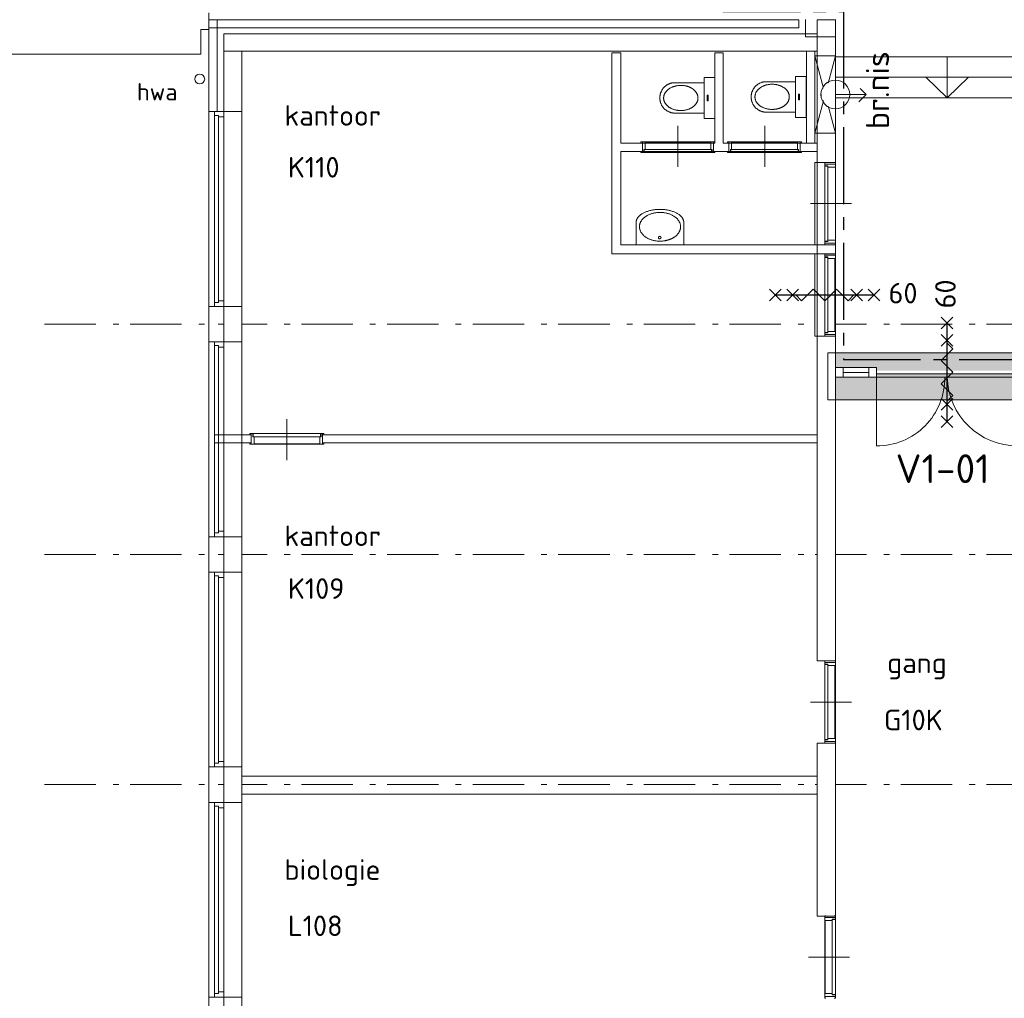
# Model space of a CAD drawing. Header units: millimetres. Extents: x -45438 to 86146, y -38676 to 39696.
# Tile 4 of 37: x -28058 to -16080, y -15192 to -3294. Entities that reach past the tile are written whole.
import ezdxf

# ---------------------------------------------------------------- set-up
doc = ezdxf.new("R2010")
doc.units = ezdxf.units.MM
doc.header["$LTSCALE"] = 100
doc.linetypes.add('B0202', pattern=[28.125, 18.75, -3.125, 3.125, -3.125])
doc.linetypes.add('STYLE_06', pattern=[1.041641, 0.625, -0.208282, 0.069427, -0.138931])
for name, color, linetype in [('AA22FJ9-_GIPS', 251, 'Continuous'), ('AL65_BEVEILIGING', 1, 'Continuous'), ('br.compartimentering', 4, 'B0202'), ('TXT35', 3, 'Continuous')]:
    doc.layers.add(name, color=color, linetype=linetype)
for name, color, linetype, lineweight in [('AL32_Binnenkoz', 7, 'Continuous', 5), ('None', 7, 'Continuous', 5), ('TXT 25', 2, 'Continuous', 30)]:
    doc.layers.add(name, color=color, linetype=linetype, lineweight=lineweight)
doc.layers.add('hulplijnen', color=6, linetype='Continuous', plot=False)
doc.styles.add('03_100', font='isocpeur.ttf')
doc.styles.get("Standard").update_dxf_attribs({"font": 'isocpeur.ttf'})
doc.styles.add('Tekton Plus Regular', font='isocpeur.ttf')

# ---------------------------------------------------------------- blocks, each defined once
blk = doc.blocks.new('Group-9')
at = {"color": 8, "linetype": 'Continuous', "lineweight": 5}
for points in [[(0, 250), (130, 250), (130, -250), (0, -250)], [(488, 0), (488, -185), (500, -185), (512, -183), (524, -182), (535, -179), (547, -175), (558, -171), (569, -166), (579, -160), (590, -154), (599, -147), (608, -139), (617, -131), (625, -122), (632, -113), (639, -103), (646, -92), (651, -82), (656, -71), (661, -59), (664, -48), (667, -36), (668, -24), (670, -12), (670, 0)]]:
    blk.add_wipeout(points, dxfattribs=at).dxf.layer = 'None'
at = {"layer": 'None', "color": 8, "linetype": 'Continuous', "lineweight": 5}
blk.add_lwpolyline([(0, 250), (130, 250), (130, -250), (0, -250)], close=True, dxfattribs=at)
blk.add_open_spline([(488, -185), (537, -185), (621, -135), (670, -50), (670, 0)], degree=2, dxfattribs=at)
at = {"color": 8, "linetype": 'Continuous', "lineweight": 5}
blk.add_wipeout([(488, 0), (670, 0), (670, 12), (668, 24), (667, 36), (664, 48), (661, 59), (656, 71), (651, 82), (646, 92), (639, 103), (632, 113), (625, 122), (617, 131), (608, 139), (599, 147), (590, 154), (579, 160), (569, 166), (558, 171), (547, 175), (535, 179), (524, 182), (512, 183), (500, 185), (488, 185)], dxfattribs=at).dxf.layer = 'None'
at = {"layer": 'None', "color": 8, "linetype": 'Continuous', "lineweight": 5}
blk.add_open_spline([(670, 0), (670, 50), (621, 135), (537, 185), (488, 185)], degree=2, dxfattribs=at)
at = {"color": 8, "linetype": 'Continuous', "lineweight": 5}
blk.add_wipeout([(488, -185), (130, -185), (130, 185), (488, 185)], dxfattribs=at).dxf.layer = 'None'
at = {"layer": 'None', "color": 8, "linetype": 'Continuous', "lineweight": 5}
blk.add_lwpolyline([(488, -185), (130, -185), (130, 185), (488, 185)], dxfattribs=at)
at = {"color": 8, "linetype": 'Continuous', "lineweight": 5}
for points in [[(415, -154), (267, -109), (206, -1), (267, 107), (415, 152), (563, 107), (624, -1), (563, -109)], [(94, -34), (82, -34), (82, 34), (94, 34)]]:
    blk.add_wipeout(points, dxfattribs=at).dxf.layer = 'None'
at = {"layer": 'None', "color": 8, "linetype": 'Continuous', "lineweight": 5}
blk.add_lwpolyline([(94, -34), (82, -34), (82, 34), (94, 34)], close=True, dxfattribs=at)
blk.add_open_spline([(310, 132), (359, 152), (471, 152), (568, 111), (624, 40), (624, -42), (568, -113), (471, -154), (359, -154), (262, -113), (206, -42), (206, 40), (262, 111), (310, 132)], degree=2, dxfattribs=at)
blk = doc.blocks.new('Group-41')
at = {"color": 8, "linetype": 'Continuous', "lineweight": 5}
blk.add_wipeout([(290, -270), (290, 0), (-290, 0), (-290, -270)], dxfattribs=at).dxf.layer = 'None'
at = {"layer": 'None', "color": 8, "linetype": 'Continuous', "lineweight": 5}
blk.add_lwpolyline([(290, -270), (290, 0), (-290, 0), (-290, -270)], dxfattribs=at)
at = {"layer": 'None', "color": 8, "linetype": 'Continuous', "lineweight": 5, "flags": 128}
blk.add_lwpolyline([(-14, -86, -0.414214), (2, -70, -0.414214), (18, -86, -0.414214), (2, -102, -0.414214)], format="xyb", close=True, dxfattribs=at)
at = {"color": 8, "linetype": 'Continuous', "lineweight": 5}
blk.add_wipeout([(0, -270), (0, -430), (19, -430), (38, -429), (57, -427), (75, -425), (93, -422), (111, -418), (128, -414), (145, -409), (161, -403), (177, -397), (191, -390), (205, -383), (218, -376), (230, -368), (241, -359), (251, -350), (260, -341), (268, -331), (275, -321), (280, -311), (285, -301), (288, -291), (289, -281), (290, -270)], dxfattribs=at).dxf.layer = 'None'
at = {"layer": 'None', "color": 8, "linetype": 'Continuous', "lineweight": 5}
blk.add_open_spline([(0, -430), (78, -430), (212, -387), (290, -313), (290, -270)], degree=2, dxfattribs=at)
at = {"color": 8, "linetype": 'Continuous', "lineweight": 5}
blk.add_wipeout([(0, -270), (-290, -270), (-289, -281), (-288, -291), (-285, -301), (-280, -311), (-275, -321), (-268, -331), (-260, -341), (-251, -350), (-241, -359), (-230, -368), (-218, -376), (-205, -383), (-191, -390), (-177, -397), (-161, -403), (-145, -409), (-128, -414), (-111, -418), (-93, -422), (-75, -425), (-57, -427), (-38, -429), (-19, -430), (0, -430)], dxfattribs=at).dxf.layer = 'None'
at = {"layer": 'None', "color": 8, "linetype": 'Continuous', "lineweight": 5}
for points in [[(-126, -67), (-68, -43), (66, -43), (182, -90), (249, -172), (249, -265), (182, -347), (66, -393), (-68, -393), (-184, -347), (-251, -265), (-251, -172), (-184, -90), (-126, -67)], [(-290, -270), (-290, -313), (-212, -387), (-78, -430), (0, -430)]]:
    blk.add_open_spline(points, degree=2, dxfattribs=at)
blk = doc.blocks.new('Group-42')
at = {"layer": 'None', "color": 7}
blk.add_blockref('Group-41', (0, 0), dxfattribs=at)
blk = doc.blocks.new('60min br.w.')
at = {"layer": 'AL65_BEVEILIGING'}
for p, q in [((-671, 71), (-529, -71)), ((-671, -71), (-529, 71)), ((-600, 0), (600, 0)), ((-461, 71), (-319, -71)), ((-461, -71), (-319, 71)), ((319, -71), (461, 71)), ((319, 71), (461, -71)), ((529, -71), (671, 71)), ((529, 71), (671, -71))]:
    blk.add_line(p, q, dxfattribs=at)
blk.add_lwpolyline([(-351, 0), (-280, -71), (-139, 71), (3, -71), (144, 71), (286, -71), (356, 0)], dxfattribs=at)
at = {"layer": 'AL65_BEVEILIGING', "style": '03_100'}
blk.add_text('60', height=250, dxfattribs=at).set_placement((777, -104))

msp = doc.modelspace()

# ---------------------------------------------------------------- hatches: boundary and pattern name
at = {"layer": 'AA22FJ9-_GIPS', "linetype": 'Continuous', "lineweight": 0}
msp.add_hatch(color=256, dxfattribs=at).paths.add_polyline_path([(-18225.3, -7914.8), (-15333.6, -7914.8), (-15333.6, -7345.6), (-18225.3, -7345.6)])

# ---------------------------------------------------------------- linework, layer by layer
at = {"layer": 'None', "color": 140, "linetype": 'Continuous', "lineweight": 15}
for p, q in [((-25855.5, -3413.5), (-25855.5, -3518.5)), ((-25855.5, -3518.5), (-25855.5, -3713.5)), ((-25855.5, -3713.5), (-40065.5, -3713.5))]:
    msp.add_line(p, q, dxfattribs=at)
at = {"layer": 'None', "color": 8, "linetype": 'STYLE_06', "lineweight": 5, "ltscale": 10}
for p, q in [((-27755.5, -6995), (-5795.5, -6995)), ((-27755.5, -9795), (-5795.5, -9795)), ((-27755.5, -12595), (-5795.5, -12595))]:
    msp.add_line(p, q, dxfattribs=at)

# ---------------------------------------------------------------- texts
at = {"layer": 'None', "color": 43, "insert": (-26632.5, -4064.4), "char_height": 211.46, "attachment_point": 1, "line_spacing_factor": 0.976858, "style": 'Tekton Plus Regular'}
msp.add_mtext('hwa', dxfattribs=at)
at = {"layer": 'TXT35', "color": 92, "insert": (-17402.4, -8578.4), "char_height": 350, "attachment_point": 1, "line_spacing_factor": 0.976858, "style": 'Tekton Plus Regular'}
msp.add_mtext('V1-01', dxfattribs=at)

# ---------------------------------------------------------------- wipeouts: each hides what was drawn before it
at = {"color": 8, "linetype": 'Continuous', "lineweight": 5}
msp.add_wipeout([(-18355.5, -8440), (-18355.5, -8340), (-25689.5, -8340), (-25689.5, -8440)], dxfattribs=at).dxf.layer = 'None'
at = {"color": 1, "linetype": 'Continuous', "lineweight": 35}
msp.add_wipeout([(-17472.5, -11362), (-16514.3, -11362), (-16514.3, -10828.6), (-17472.5, -10828.6)], dxfattribs=at).dxf.layer = 'None'
at = {"color": 92, "linetype": 'Continuous', "lineweight": 25}
msp.add_wipeout([(-17516, -12042.1), (-16560.2, -12042.1), (-16560.2, -11572.9), (-17516, -11572.9)], dxfattribs=at).dxf.layer = 'None'

# ---------------------------------------------------------------- next in the draw order: texts
at = {"layer": 'TXT 25'}
for s, p in [('gang', (-17505.4, -11238.5)), ('G10K', (-17545, -11933.5))]:
    msp.add_text(s, height=250, dxfattribs=at).set_placement(p)

# ---------------------------------------------------------------- next in the draw order: wipeouts: each hides what was drawn before it
at = {"color": 8, "linetype": 'Continuous', "lineweight": 5}
for points in [[(-25645.5, -32790), (-25645.5, -4410), (-25755.5, -4410), (-25755.5, -32790), (-25755.5, -33190), (-25645.5, -33190)], [(-18355.5, -12090), (-18355.5, -14195), (-18135.5, -14195), (-18135.5, -12090)]]:
    msp.add_wipeout(points, dxfattribs=at).dxf.layer = 'None'

# ---------------------------------------------------------------- next in the draw order: wipeouts: each hides what was drawn before it
for points in [[(-25755.5, -3294.8), (-25655.5, -3294.8), (-25655.5, -4410), (-25755.5, -4410)], [(-18355.5, -31180), (-18355.5, -32790), (-25355.5, -32790), (-25355.5, -4410), (-25575.5, -4410), (-25575.5, -32790), (-25555.5, -32790), (-25555.5, -32990), (-18355.5, -32990), (-18135.5, -32990), (-18135.5, -26300), (-18355.5, -26300), (-18355.5, -26560), (-18255.5, -26560), (-18255.5, -28160), (-18355.5, -28160), (-18355.5, -29580), (-18255.5, -29580), (-18255.5, -31180)]]:
    msp.add_wipeout(points, dxfattribs=at).dxf.layer = 'None'

# ---------------------------------------------------------------- next in the draw order: linework, layer by layer
at = {"layer": 'None', "color": 8, "linetype": 'Continuous', "lineweight": 5}
for p, q in [((-25655.5, -4410), (-25755.5, -4410)), ((-18355.5, -12090), (-18355.5, -14195)), ((-18135.5, -12090), (-18355.5, -12090)), ((-25355.5, -12710), (-25355.5, -12490)), ((-25355.5, -12490), (-25190.5, -12490)), ((-25190.5, -12490), (-18355.5, -12490)), ((-18355.5, -12490), (-18355.5, -12710)), ((-25190.5, -12710), (-25355.5, -12710)), ((-18355.5, -12710), (-25190.5, -12710))]:
    msp.add_line(p, q, dxfattribs=at)

# ---------------------------------------------------------------- next in the draw order: texts
at = {"layer": 'TXT 25'}
for s, p in [('kantoor', (-24837.2, -4583.6)), ('kantoor', (-24837.2, -9693.6)), ('biologie', (-24837.2, -13752.5))]:
    msp.add_text(s, height=250, dxfattribs=at).set_placement(p)

# ---------------------------------------------------------------- next in the draw order: wipeouts: each hides what was drawn before it
at = {"color": 8, "linetype": 'Continuous', "lineweight": 5}
for points, layer in [([(-24374.5, -8455), (-25240.5, -8455), (-25240.5, -8325), (-24374.5, -8325)], 'AL32_Binnenkoz'), ([(-18265.5, -14208.9), (-18265.5, -15171.1), (-18135.5, -15171.1), (-18135.5, -14208.9)], 'AL32_Binnenkoz'), ([(-25755.5, -3294.8), (-18580.2, -3294.8), (-18580.2, -3394.8), (-25755.5, -3394.8)], 'None'), ([(-18355.5, -5265.8), (-18355.5, -4790.6), (-18355.5, -3294.8), (-18135.5, -3294.8), (-18135.5, -4790.6), (-18135.5, -5265.8), (-18135.5, -9877.9), (-18135.5, -11090), (-18355.5, -11090), (-18355.5, -9877.9)], 'None'), ([(-25575.5, -3674.8), (-25355.5, -3674.8), (-25355.5, -4410), (-25575.5, -4410)], 'None'), ([(-25689.5, -7210), (-25575.5, -7210), (-25575.5, -9580), (-25689.5, -9580)], 'None'), ([(-25689.5, -10010), (-25575.5, -10010), (-25575.5, -12380), (-25689.5, -12380)], 'None'), ([(-25689.5, -12810), (-25575.5, -12810), (-25575.5, -15180), (-25689.5, -15180)], 'None')]:
    msp.add_wipeout(points, dxfattribs=at).dxf.layer = layer
at = {"color": 140, "linetype": 'Continuous', "lineweight": 15}
msp.add_wipeout([(-25825.5, -3972.3), (-25807.4, -4014.6), (-25824.5, -4057.3), (-25866.8, -4075.4), (-25909.5, -4058.3), (-25927.6, -4016), (-25910.5, -3973.3), (-25868.2, -3955.2)], dxfattribs=at).dxf.layer = 'None'
at = {"color": 92, "linetype": 'Continuous', "lineweight": 25}
for points in [[(-24765.6, -5324.5), (-23974.7, -5324.5), (-23974.7, -4844.7), (-24765.6, -4844.7)], [(-24765.6, -10447), (-23841.5, -10447), (-23841.5, -9967.1), (-24765.6, -9967.1)], [(-24765.6, -14547), (-23872.6, -14547), (-23872.6, -14067.1), (-24765.6, -14067.1)]]:
    msp.add_wipeout(points, dxfattribs=at).dxf.layer = 'None'

# ---------------------------------------------------------------- next in the draw order: linework, layer by layer
at = {"layer": 'AL32_Binnenkoz', "color": 8, "linetype": 'Continuous', "lineweight": 5}
for points in [[(-24374.5, -8455), (-25240.5, -8455), (-25240.5, -8325), (-24374.5, -8325)], [(-18265.5, -14208.9), (-18265.5, -15171.1), (-18135.5, -15171.1), (-18135.5, -14208.9)]]:
    msp.add_lwpolyline(points, close=True, dxfattribs=at)
at = {"layer": 'None', "color": 140, "linetype": 'Continuous', "lineweight": 15}
for p, q in [((-25755.5, -3212.6), (-25755.5, -3413.5)), ((-25755.5, -3413.5), (-25855.5, -3413.5))]:
    msp.add_line(p, q, dxfattribs=at)
at = {"layer": 'None', "color": 8, "linetype": 'Continuous', "lineweight": 5}
for p, q in [((-25755.5, -3294.8), (-18580.2, -3294.8)), ((-25755.5, -3394.8), (-25755.5, -3294.8)), ((-25755.5, -3294.8), (-25655.5, -3294.8)), ((-25755.5, -4410), (-25755.5, -3294.8)), ((-25655.5, -3294.8), (-25655.5, -4410)), ((-18580.2, -3294.8), (-18580.2, -3394.8)), ((-18580.2, -3394.8), (-25755.5, -3394.8)), ((-25355.5, -4410), (-25575.5, -4410)), ((-18355.5, -7140), (-18135.5, -7140)), ((-18355.5, -8440), (-18355.5, -8340)), ((-18355.5, -11090), (-18355.5, -9877.9)), ((-18135.5, -9877.9), (-18135.5, -11090)), ((-18135.5, -11090), (-18355.5, -11090))]:
    msp.add_line(p, q, dxfattribs=at)
for points in [[(-25689.5, -7210), (-25575.5, -7210), (-25575.5, -9580), (-25689.5, -9580)], [(-25689.5, -10010), (-25575.5, -10010), (-25575.5, -12380), (-25689.5, -12380)], [(-25689.5, -12810), (-25575.5, -12810), (-25575.5, -15180), (-25689.5, -15180)]]:
    msp.add_lwpolyline(points, close=True, dxfattribs=at)
at = {"layer": 'None', "color": 140, "linetype": 'Continuous', "lineweight": 15}
msp.add_circle((-25867.5, -4015.3), 60.1, dxfattribs=at)

# ---------------------------------------------------------------- next in the draw order: texts
at = {"layer": 'TXT 25'}
for s, p in [('K110', (-24795.2, -5213.4)), ('K109', (-24795.2, -10335.9)), ('L108', (-24795.2, -14435.9))]:
    msp.add_text(s, height=250, dxfattribs=at).set_placement(p)

# ---------------------------------------------------------------- next in the draw order: wipeouts: each hides what was drawn before it
at = {"color": 8, "linetype": 'Continuous', "lineweight": 5}
for points in [[(-18500.2, -3293.4), (-18135.5, -3293.4), (-18135.5, -3503.4), (-18500.2, -3503.4)], [(-18135.5, -6140), (-20745.5, -6140), (-20855.5, -6140), (-20855.5, -6030), (-20855.5, -3695), (-20745.5, -3695), (-20745.5, -4795), (-19600.5, -4795), (-19600.5, -3695), (-19500.5, -3695), (-19500.5, -4795), (-18355.5, -4795), (-18355.5, -4895), (-19500.5, -4895), (-19600.5, -4895), (-20745.5, -4895), (-20745.5, -6030), (-18135.5, -6030)]]:
    msp.add_wipeout(points, dxfattribs=at).dxf.layer = 'None'
at = {"color": 140, "linetype": 'Continuous', "lineweight": 15}
msp.add_wipeout([(-18135.5, -7524.8), (-17633.9, -7524.8), (-17633.9, -7638.8), (-18135.5, -7638.8)], dxfattribs=at).dxf.layer = 'None'

# ---------------------------------------------------------------- next in the draw order: linework, layer by layer
at = {"layer": 'None', "color": 8, "linetype": 'Continuous', "lineweight": 5}
for p, q in [((-18355.5, -3294.8), (-18135.5, -3294.8)), ((-18135.5, -3293.4), (-18135.5, -3503.4)), ((-20745.5, -4895), (-20745.5, -6030)), ((-18355.5, -5030), (-18143, -5030)), ((-20855.5, -6140), (-20855.5, -6030)), ((-18385.5, -6030), (-18135.5, -6030)), ((-20745.5, -6140), (-20855.5, -6140)), ((-18385.5, -6140), (-18135.5, -6140))]:
    msp.add_line(p, q, dxfattribs=at)

# ---------------------------------------------------------------- next in the draw order: block references
at = {"layer": 'None', "color": 7, "extrusion": (0, 0, -1), "zscale": -1}
msp.add_blockref('Group-9', (19600.5, -4245), dxfattribs=at)
at = {"layer": 'None', "color": 7, "rotation": 180}
msp.add_blockref('Group-42', (-20269.4, -6030), dxfattribs=at)

# ---------------------------------------------------------------- next in the draw order: wipeouts: each hides what was drawn before it
at = {"color": 8, "linetype": 'Continuous', "lineweight": 5}
for points, layer in [([(-19617.5, -4780), (-20483.5, -4780), (-20483.5, -4910), (-19617.5, -4910)], 'AL32_Binnenkoz'), ([(-19430.5, -4780), (-18564.5, -4780), (-18564.5, -4910), (-19430.5, -4910)], 'AL32_Binnenkoz'), ([(-24397.5, -8364), (-25217.5, -8364), (-25217.5, -8325), (-24397.5, -8325)], 'AL32_Binnenkoz'), ([(-18174.5, -14234.4), (-18174.5, -15145.5), (-18135.5, -15145.5), (-18135.5, -14234.4)], 'AL32_Binnenkoz'), ([(-25575.5, -3464.8), (-18355.5, -3464.8), (-18355.5, -3674.8), (-25575.5, -3674.8)], 'None'), ([(-25755.5, -7210), (-25355.5, -7210), (-25355.5, -9580), (-25755.5, -9580)], 'None'), ([(-25755.5, -10010), (-25355.5, -10010), (-25355.5, -12380), (-25755.5, -12380)], 'None'), ([(-25755.5, -12810), (-25355.5, -12810), (-25355.5, -15180), (-25755.5, -15180)], 'None')]:
    msp.add_wipeout(points, dxfattribs=at).dxf.layer = layer
at = {"color": 140, "linetype": 'Continuous', "lineweight": 15}
for points in [[(-18135.5, -7638.8), (-18042.4, -7638.8), (-18042.4, -7524.8), (-18135.5, -7524.8)], [(-17727, -7638.8), (-17633.9, -7638.8), (-17633.9, -7524.8), (-17727, -7524.8)]]:
    msp.add_wipeout(points, dxfattribs=at).dxf.layer = 'None'

# ---------------------------------------------------------------- next in the draw order: linework, layer by layer
at = {"layer": 'AL32_Binnenkoz', "color": 8, "linetype": 'Continuous', "lineweight": 5}
for points in [[(-19617.5, -4780), (-20483.5, -4780), (-20483.5, -4910), (-19617.5, -4910)], [(-19430.5, -4780), (-18564.5, -4780), (-18564.5, -4910), (-19430.5, -4910)], [(-24397.5, -8364), (-25217.5, -8364), (-25217.5, -8325), (-24397.5, -8325)], [(-18174.5, -14234.4), (-18174.5, -15145.5), (-18135.5, -15145.5), (-18135.5, -14234.4)]]:
    msp.add_lwpolyline(points, close=True, dxfattribs=at)
at = {"layer": 'None', "color": 8, "linetype": 'Continuous', "lineweight": 5}
for p, q in [((-18500.2, -3503.4), (-18500.2, -3293.4)), ((-25575.5, -3464.8), (-18355.5, -3464.8)), ((-25575.5, -3674.8), (-25575.5, -3464.8)), ((-18135.5, -3503.4), (-18500.2, -3503.4)), ((-25575.5, -3674.8), (-25355.5, -3674.8)), ((-25575.5, -4410), (-25575.5, -3674.8)), ((-25355.5, -3674.8), (-25355.5, -4410)), ((-20855.5, -6030), (-20855.5, -3695)), ((-20855.5, -3695), (-20745.5, -3695)), ((-20745.5, -3695), (-20745.5, -4795)), ((-19600.5, -3695), (-19500.5, -3695)), ((-19500.5, -3695), (-19500.5, -4795))]:
    msp.add_line(p, q, dxfattribs=at)
at = {"layer": 'None', "color": 140, "linetype": 'Continuous', "lineweight": 15}
for p, q in [((-18042.4, -7524.8), (-18135.5, -7524.8)), ((-18135.5, -7524.8), (-18135.5, -7638.8)), ((-18135.5, -7638.8), (-18135.5, -7524.8)), ((-18042.4, -7638.8), (-18042.4, -7524.8)), ((-17727, -7524.8), (-17727, -7638.8)), ((-18135.5, -7638.8), (-18042.4, -7638.8)), ((-17727, -7581.8), (-18042.4, -7581.8))]:
    msp.add_line(p, q, dxfattribs=at)
at = {"layer": 'None', "color": 8, "linetype": 'Continuous', "lineweight": 5}
for points in [[(-25755.5, -7210), (-25355.5, -7210), (-25355.5, -9580), (-25755.5, -9580)], [(-25755.5, -10010), (-25355.5, -10010), (-25355.5, -12380), (-25755.5, -12380)], [(-25755.5, -12810), (-25355.5, -12810), (-25355.5, -15180), (-25755.5, -15180)]]:
    msp.add_lwpolyline(points, close=True, dxfattribs=at)

# ---------------------------------------------------------------- next in the draw order: wipeouts: each hides what was drawn before it
at = {"color": 8, "linetype": 'Continuous', "lineweight": 5}
msp.add_wipeout([(-18484.5, -3674.8), (-18384.5, -3674.8), (-18384.5, -4795), (-18484.5, -4795)], dxfattribs=at).dxf.layer = 'None'
at = {"color": 255, "linetype": 'Continuous', "lineweight": 5}
for points in [[(-18385.5, -5030), (-18135.5, -5030), (-18135.5, -6030), (-18385.5, -6030)], [(-18385.5, -6140), (-18135.5, -6140), (-18135.5, -7140), (-18385.5, -7140)]]:
    msp.add_wipeout(points, dxfattribs=at).dxf.layer = 'None'
at = {"color": 140, "linetype": 'Continuous', "lineweight": 15}
msp.add_wipeout([(-17633.9, -7561.8), (-15917.1, -7561.8), (-15917.1, -7601.8), (-17633.9, -7601.8)], dxfattribs=at).dxf.layer = 'None'

# ---------------------------------------------------------------- next in the draw order: linework, layer by layer
at = {"layer": 'hulplijnen', "linetype": 'Continuous', "lineweight": 0}
msp.add_lwpolyline([(-18225.3, -7914.8), (-15333.6, -7914.8), (-15333.6, -7345.6), (-18225.3, -7345.6)], close=True, dxfattribs=at)
at = {"layer": 'None', "color": 8, "linetype": 'Continuous', "lineweight": 5}
for p, q in [((-18484.5, -4795), (-18484.5, -3674.8)), ((-18355.5, -5265.8), (-18355.5, -4790.6)), ((-18384.5, -4795), (-18484.5, -4795)), ((-18355.5, -4795), (-18355.5, -4895)), ((-18355.5, -9877.9), (-18355.5, -5265.8))]:
    msp.add_line(p, q, dxfattribs=at)
at = {"layer": 'None', "color": 140, "linetype": 'Continuous', "lineweight": 15}
for p, q in [((-18135.5, -7524.8), (-17633.9, -7524.8)), ((-17633.9, -7524.8), (-17727, -7524.8)), ((-17633.9, -7638.8), (-17633.9, -7524.8)), ((-17633.9, -7524.8), (-17633.9, -7638.8)), ((-17633.9, -7638.8), (-18135.5, -7638.8)), ((-17727, -7638.8), (-17633.9, -7638.8)), ((-17633.9, -7601.8), (-17633.9, -7561.8)), ((-17633.9, -7598.8), (-15917.1, -7598.8)), ((-17633.9, -7618.8), (-17633.9, -8477.3)), ((-15917.1, -7638.8), (-17633.9, -7638.8)), ((-16775.5, -7601.8), (-16775.5, -7561.8))]:
    msp.add_line(p, q, dxfattribs=at)
at = {"layer": 'None', "color": 255, "linetype": 'Continuous', "lineweight": 5}
for points in [[(-18385.5, -5030), (-18135.5, -5030), (-18135.5, -6030), (-18385.5, -6030)], [(-18385.5, -6140), (-18135.5, -6140), (-18135.5, -7140), (-18385.5, -7140)]]:
    msp.add_lwpolyline(points, close=True, dxfattribs=at)
at = {"layer": 'None', "color": 140, "linetype": 'Continuous', "lineweight": 15}
for centre, radius, start, end in [((-17633.9, -7647.3), 830, 270, 0.57297), ((-15917.1, -7618.8), 858.6, 181.3347, 270)]:
    msp.add_arc(centre, radius, start, end, dxfattribs=at)

# ---------------------------------------------------------------- next in the draw order: block references
at = {"layer": 'AL65_BEVEILIGING', "rotation": 90}
msp.add_blockref('60min br.w.', (-16775.5, -7581.8), dxfattribs=at)

# ---------------------------------------------------------------- next in the draw order: wipeouts: each hides what was drawn before it
at = {"color": 8, "linetype": 'Continuous', "lineweight": 5}
for points, layer in [([(-19640.5, -4871), (-20460.5, -4871), (-20460.5, -4910), (-19640.5, -4910)], 'AL32_Binnenkoz'), ([(-19407.5, -4871), (-18587.5, -4871), (-18587.5, -4910), (-19407.5, -4910)], 'AL32_Binnenkoz'), ([(-24407.5, -8450), (-25207.5, -8450), (-25207.5, -8364), (-24407.5, -8364)], 'AL32_Binnenkoz'), ([(-18260.5, -14245.5), (-18260.5, -15134.4), (-18174.5, -15134.4), (-18174.5, -14245.5)], 'AL32_Binnenkoz'), ([(-18385.5, -3733.2), (-18135.5, -3733.2), (-18135.5, -4673.2), (-18385.5, -4673.2)], 'None'), ([(-25689.5, -4410), (-25575.5, -4410), (-25575.5, -6780), (-25689.5, -6780)], 'None'), ([(-25689.5, -7210), (-25575.5, -7210), (-25575.5, -9580), (-25689.5, -9580)], 'None'), ([(-25689.5, -10010), (-25575.5, -10010), (-25575.5, -12380), (-25689.5, -12380)], 'None'), ([(-25689.5, -12810), (-25575.5, -12810), (-25575.5, -15180), (-25689.5, -15180)], 'None')]:
    msp.add_wipeout(points, dxfattribs=at).dxf.layer = layer

# ---------------------------------------------------------------- next in the draw order: linework, layer by layer
at = {"layer": 'AL32_Binnenkoz', "color": 8, "linetype": 'Continuous', "lineweight": 5}
for p, q in [((-25240.5, -8440), (-25240.5, -8340)), ((-24374.5, -8440), (-24374.5, -8340)), ((-18250.5, -14208.9), (-18150.5, -14208.9)), ((-18250.5, -15171.1), (-18150.5, -15171.1))]:
    msp.add_line(p, q, dxfattribs=at)
for points in [[(-19640.5, -4871), (-20460.5, -4871), (-20460.5, -4910), (-19640.5, -4910)], [(-19407.5, -4871), (-18587.5, -4871), (-18587.5, -4910), (-19407.5, -4910)], [(-24407.5, -8450), (-25207.5, -8450), (-25207.5, -8364), (-24407.5, -8364)], [(-18260.5, -14245.5), (-18260.5, -15134.4), (-18174.5, -15134.4), (-18174.5, -14245.5)]]:
    msp.add_lwpolyline(points, close=True, dxfattribs=at)
for points in [[(-25257.5, -8340), (-25257.5, -8325), (-25222.5, -8325), (-25222.5, -8364), (-25207.5, -8364), (-25207.5, -8455), (-25257.5, -8455), (-25257.5, -8440)], [(-24357.5, -8340), (-24357.5, -8325), (-24392.5, -8325), (-24392.5, -8364), (-24407.5, -8364), (-24407.5, -8455), (-24357.5, -8455), (-24357.5, -8440)], [(-18150.5, -14190), (-18135.5, -14190), (-18135.5, -14228.9), (-18174.5, -14228.9), (-18174.5, -14245.5), (-18265.5, -14245.5), (-18265.5, -14190), (-18250.5, -14190)], [(-18150.5, -15190), (-18135.5, -15190), (-18135.5, -15151.1), (-18174.5, -15151.1), (-18174.5, -15134.4), (-18265.5, -15134.4), (-18265.5, -15190), (-18250.5, -15190)]]:
    msp.add_lwpolyline(points, dxfattribs=at)
at = {"layer": 'None', "color": 8, "linetype": 'Continuous', "lineweight": 5}
for p, q in [((-18355.5, -3464.8), (-18355.5, -3674.8)), ((-18355.5, -3674.8), (-25575.5, -3674.8)), ((-18484.5, -3674.8), (-18384.5, -3674.8)), ((-18384.5, -3674.8), (-18384.5, -4795)), ((-18135.5, -4673.2), (-18385.5, -3733.2)), ((-18385.5, -4673.2), (-18135.5, -3733.2)), ((-24810, -8151.5), (-24810, -8651.5)), ((-25689.5, -8340), (-25689.5, -8440)), ((-25240.5, -8340), (-25689.5, -8340)), ((-18355.5, -8340), (-24374.5, -8340)), ((-25689.5, -8440), (-25240.5, -8440)), ((-24374.5, -8440), (-18355.5, -8440)), ((-18135.5, -14195), (-18135.5, -12090)), ((-18355.5, -14195), (-18135.5, -14195)), ((-17962, -14692.8), (-18462, -14692.8))]:
    msp.add_line(p, q, dxfattribs=at)
for points in [[(-18385.5, -3733.2), (-18135.5, -3733.2), (-18135.5, -4673.2), (-18385.5, -4673.2)], [(-25689.5, -4410), (-25575.5, -4410), (-25575.5, -6780), (-25689.5, -6780)], [(-25689.5, -7210), (-25575.5, -7210), (-25575.5, -9580), (-25689.5, -9580)], [(-25689.5, -10010), (-25575.5, -10010), (-25575.5, -12380), (-25689.5, -12380)], [(-25689.5, -12810), (-25575.5, -12810), (-25575.5, -15180), (-25689.5, -15180)]]:
    msp.add_lwpolyline(points, close=True, dxfattribs=at)

# ---------------------------------------------------------------- next in the draw order: block references
at = {"layer": 'None', "color": 7, "rotation": 180}
msp.add_blockref('Group-9', (-18489.5, -4233), dxfattribs=at)

# ---------------------------------------------------------------- next in the draw order: wipeouts: each hides what was drawn before it
at = {"color": 8, "linetype": 'Continuous', "lineweight": 5}
for points in [[(-18135.5, -6011.1), (-18135.5, -5048.9), (-18265.5, -5048.9), (-18265.5, -6011.1)], [(-18135.5, -7121.1), (-18135.5, -6158.9), (-18265.5, -6158.9), (-18265.5, -7121.1)]]:
    msp.add_wipeout(points, dxfattribs=at).dxf.layer = 'AL32_Binnenkoz'

# ---------------------------------------------------------------- next in the draw order: linework, layer by layer
at = {"layer": 'AL32_Binnenkoz', "color": 8, "linetype": 'Continuous', "lineweight": 5}
for points in [[(-18135.5, -6011.1), (-18135.5, -5048.9), (-18265.5, -5048.9), (-18265.5, -6011.1)], [(-18135.5, -7121.1), (-18135.5, -6158.9), (-18265.5, -6158.9), (-18265.5, -7121.1)]]:
    msp.add_lwpolyline(points, close=True, dxfattribs=at)

# ---------------------------------------------------------------- next in the draw order: wipeouts: each hides what was drawn before it
at = {"color": 8, "linetype": 'Continuous', "lineweight": 5}
for points, layer in [([(-19650.5, -4785), (-20450.5, -4785), (-20450.5, -4871), (-19650.5, -4871)], 'AL32_Binnenkoz'), ([(-19397.5, -4785), (-18597.5, -4785), (-18597.5, -4871), (-19397.5, -4871)], 'AL32_Binnenkoz'), ([(-18135.5, -11108.9), (-18135.5, -12071.1), (-18265.5, -12071.1), (-18265.5, -11108.9)], 'AL32_Binnenkoz'), ([(-17961.5, -4184.9), (-17999.5, -4313.3), (-18117.2, -4377.2), (-18245.6, -4339.2), (-18309.5, -4221.5), (-18271.5, -4093.1), (-18153.8, -4029.2), (-18025.4, -4067.2)], 'None'), ([(-25755.5, -4410), (-25355.5, -4410), (-25355.5, -6780), (-25755.5, -6780)], 'None'), ([(-25689.5, -7210), (-25575.5, -7210), (-25575.5, -7277), (-25639.5, -7277), (-25639.5, -7257), (-25689.5, -7257)], 'None'), ([(-25689.5, -9580), (-25575.5, -9580), (-25575.5, -9513), (-25639.5, -9513), (-25639.5, -9533), (-25689.5, -9533)], 'None'), ([(-25689.5, -10010), (-25575.5, -10010), (-25575.5, -10077), (-25639.5, -10077), (-25639.5, -10057), (-25689.5, -10057)], 'None'), ([(-25689.5, -12380), (-25575.5, -12380), (-25575.5, -12313), (-25639.5, -12313), (-25639.5, -12333), (-25689.5, -12333)], 'None'), ([(-25689.5, -12810), (-25575.5, -12810), (-25575.5, -12877), (-25639.5, -12877), (-25639.5, -12857), (-25689.5, -12857)], 'None'), ([(-25689.5, -15180), (-25575.5, -15180), (-25575.5, -15113), (-25639.5, -15113), (-25639.5, -15133), (-25689.5, -15133)], 'None')]:
    msp.add_wipeout(points, dxfattribs=at).dxf.layer = layer

# ---------------------------------------------------------------- next in the draw order: linework, layer by layer
at = {"layer": 'AL32_Binnenkoz', "color": 8, "linetype": 'Continuous', "lineweight": 5}
for p, q in [((-20483.5, -4795), (-20483.5, -4895)), ((-19617.5, -4795), (-19617.5, -4895)), ((-19430.5, -4795), (-19430.5, -4895)), ((-18564.5, -4795), (-18564.5, -4895))]:
    msp.add_line(p, q, dxfattribs=at)
for points in [[(-20500.5, -4895), (-20500.5, -4910), (-20465.5, -4910), (-20465.5, -4871), (-20450.5, -4871), (-20450.5, -4780), (-20500.5, -4780), (-20500.5, -4795)], [(-19600.5, -4895), (-19600.5, -4910), (-19635.5, -4910), (-19635.5, -4871), (-19650.5, -4871), (-19650.5, -4780), (-19600.5, -4780), (-19600.5, -4795)], [(-19447.5, -4895), (-19447.5, -4910), (-19412.5, -4910), (-19412.5, -4871), (-19397.5, -4871), (-19397.5, -4780), (-19447.5, -4780), (-19447.5, -4795)], [(-18547.5, -4895), (-18547.5, -4910), (-18582.5, -4910), (-18582.5, -4871), (-18597.5, -4871), (-18597.5, -4780), (-18547.5, -4780), (-18547.5, -4795)]]:
    msp.add_lwpolyline(points, dxfattribs=at)
for points in [[(-19650.5, -4785), (-20450.5, -4785), (-20450.5, -4871), (-19650.5, -4871)], [(-19397.5, -4785), (-18597.5, -4785), (-18597.5, -4871), (-19397.5, -4871)], [(-18135.5, -11108.9), (-18135.5, -12071.1), (-18265.5, -12071.1), (-18265.5, -11108.9)]]:
    msp.add_lwpolyline(points, close=True, dxfattribs=at)
at = {"layer": 'None', "color": 8, "linetype": 'Continuous', "lineweight": 5}
for p, q in [((-18355.5, -4790.6), (-18355.5, -3294.8)), ((-19600.5, -4795), (-19600.5, -3695)), ((-25755.5, -4410), (-25755.5, -32790)), ((-25355.5, -32790), (-25355.5, -4410)), ((-20053, -5083.5), (-20053, -4583.5)), ((-18995, -5083.5), (-18995, -4583.5)), ((-20745.5, -4795), (-19600.5, -4795)), ((-19600.5, -4895), (-20745.5, -4895)), ((-19500.5, -4895), (-19600.5, -4895)), ((-19500.5, -4795), (-18355.5, -4795)), ((-18355.5, -4895), (-19500.5, -4895)), ((-25639.5, -7277), (-25639.5, -9533)), ((-25639.5, -10077), (-25639.5, -12333)), ((-25639.5, -12877), (-25639.5, -15133))]:
    msp.add_line(p, q, dxfattribs=at)
for points in [[(-25755.5, -4410), (-25355.5, -4410), (-25355.5, -6780), (-25755.5, -6780)], [(-25689.5, -7210), (-25575.5, -7210), (-25575.5, -7277), (-25639.5, -7277), (-25639.5, -7257), (-25689.5, -7257)], [(-25689.5, -9580), (-25575.5, -9580), (-25575.5, -9513), (-25639.5, -9513), (-25639.5, -9533), (-25689.5, -9533)], [(-25689.5, -10010), (-25575.5, -10010), (-25575.5, -10077), (-25639.5, -10077), (-25639.5, -10057), (-25689.5, -10057)], [(-25689.5, -12380), (-25575.5, -12380), (-25575.5, -12313), (-25639.5, -12313), (-25639.5, -12333), (-25689.5, -12333)], [(-25689.5, -12810), (-25575.5, -12810), (-25575.5, -12877), (-25639.5, -12877), (-25639.5, -12857), (-25689.5, -12857)], [(-25689.5, -15180), (-25575.5, -15180), (-25575.5, -15113), (-25639.5, -15113), (-25639.5, -15133), (-25689.5, -15133)]]:
    msp.add_lwpolyline(points, close=True, dxfattribs=at)

# ---------------------------------------------------------------- next in the draw order: wipeouts: each hides what was drawn before it
at = {"color": 8, "linetype": 'Continuous', "lineweight": 5}
for points, layer in [([(-18226.5, -5985.6), (-18226.5, -5074.5), (-18265.5, -5074.5), (-18265.5, -5985.6)], 'AL32_Binnenkoz'), ([(-18226.5, -7095.6), (-18226.5, -6184.5), (-18265.5, -6184.5), (-18265.5, -7095.6)], 'AL32_Binnenkoz'), ([(-18135.5, -3744.8), (-15415.5, -3744.8), (-15415.5, -3994.8), (-18135.5, -3994.8)], 'None')]:
    msp.add_wipeout(points, dxfattribs=at).dxf.layer = layer

# ---------------------------------------------------------------- next in the draw order: linework, layer by layer
at = {"layer": 'AL32_Binnenkoz', "color": 8, "linetype": 'Continuous', "lineweight": 5}
msp.add_lwpolyline([(-18226.5, -7095.6), (-18226.5, -6184.5), (-18265.5, -6184.5), (-18265.5, -7095.6)], close=True, dxfattribs=at)
at = {"layer": 'None', "color": 8, "linetype": 'Continuous', "lineweight": 5}
msp.add_lwpolyline([(-18135.5, -3744.8), (-15415.5, -3744.8), (-15415.5, -3994.8), (-18135.5, -3994.8)], close=True, dxfattribs=at)

# ---------------------------------------------------------------- next in the draw order: wipeouts: each hides what was drawn before it
at = {"color": 8, "linetype": 'Continuous', "lineweight": 5}
for points, layer in [([(-18140.5, -5974.5), (-18140.5, -5085.6), (-18226.5, -5085.6), (-18226.5, -5974.5)], 'AL32_Binnenkoz'), ([(-18226.5, -11134.4), (-18226.5, -12045.5), (-18265.5, -12045.5), (-18265.5, -11134.4)], 'AL32_Binnenkoz'), ([(-25689.5, -4410), (-25575.5, -4410), (-25575.5, -6780), (-25689.5, -6780)], 'None')]:
    msp.add_wipeout(points, dxfattribs=at).dxf.layer = layer

# ---------------------------------------------------------------- next in the draw order: linework, layer by layer
at = {"layer": 'AL32_Binnenkoz', "color": 8, "linetype": 'Continuous', "lineweight": 5}
for p, q in [((-18150.5, -5048.9), (-18250.5, -5048.9)), ((-18150.5, -6011.1), (-18250.5, -6011.1))]:
    msp.add_line(p, q, dxfattribs=at)
for points in [[(-18250.5, -5030), (-18265.5, -5030), (-18265.5, -5068.9), (-18226.5, -5068.9), (-18226.5, -5085.6), (-18135.5, -5085.6), (-18135.5, -5030), (-18150.5, -5030)], [(-18250.5, -6030), (-18265.5, -6030), (-18265.5, -5991.1), (-18226.5, -5991.1), (-18226.5, -5974.5), (-18135.5, -5974.5), (-18135.5, -6030), (-18150.5, -6030)]]:
    msp.add_lwpolyline(points, dxfattribs=at)
for points in [[(-18226.5, -5985.6), (-18226.5, -5074.5), (-18265.5, -5074.5), (-18265.5, -5985.6)], [(-18226.5, -11134.4), (-18226.5, -12045.5), (-18265.5, -12045.5), (-18265.5, -11134.4)]]:
    msp.add_lwpolyline(points, close=True, dxfattribs=at)
at = {"layer": 'None', "color": 8, "linetype": 'Continuous', "lineweight": 5}
for p, q in [((-18135.5, -4790.6), (-18135.5, -5265.8)), ((-18439, -5527.2), (-17939, -5527.2)), ((-20745.5, -6030), (-18135.5, -6030))]:
    msp.add_line(p, q, dxfattribs=at)
msp.add_lwpolyline([(-25689.5, -4410), (-25575.5, -4410), (-25575.5, -6780), (-25689.5, -6780)], close=True, dxfattribs=at)

# ---------------------------------------------------------------- next in the draw order: wipeouts: each hides what was drawn before it
at = {"color": 8, "linetype": 'Continuous', "lineweight": 5}
for points, layer in [([(-18140.5, -7084.5), (-18140.5, -6195.6), (-18226.5, -6195.6), (-18226.5, -7084.5)], 'AL32_Binnenkoz'), ([(-18135.5, -3994.8), (-15415.5, -3994.8), (-15415.5, -4244.8), (-18135.5, -4244.8)], 'None')]:
    msp.add_wipeout(points, dxfattribs=at).dxf.layer = layer

# ---------------------------------------------------------------- next in the draw order: linework, layer by layer
at = {"layer": 'AL32_Binnenkoz', "color": 8, "linetype": 'Continuous', "lineweight": 5}
for p, q in [((-18150.5, -6158.9), (-18250.5, -6158.9)), ((-18150.5, -7121.1), (-18250.5, -7121.1))]:
    msp.add_line(p, q, dxfattribs=at)
for points in [[(-18250.5, -6140), (-18265.5, -6140), (-18265.5, -6178.9), (-18226.5, -6178.9), (-18226.5, -6195.6), (-18135.5, -6195.6), (-18135.5, -6140), (-18150.5, -6140)], [(-18250.5, -7140), (-18265.5, -7140), (-18265.5, -7101.1), (-18226.5, -7101.1), (-18226.5, -7084.5), (-18135.5, -7084.5), (-18135.5, -7140), (-18150.5, -7140)]]:
    msp.add_lwpolyline(points, dxfattribs=at)
msp.add_lwpolyline([(-18140.5, -7084.5), (-18140.5, -6195.6), (-18226.5, -6195.6), (-18226.5, -7084.5)], close=True, dxfattribs=at)
at = {"layer": 'br.compartimentering', "color": 4, "linetype": 'B0202', "ltscale": 0.5}
msp.add_lwpolyline([(-20009, -2832), (-19498.4, -3193.4), (-18035.5, -3193.4), (-18035.5, -7424.8), (-15515.5, -7424.8), (-15515.5, -3194.8), (-7443.8, -3194.8), (-7443.8, -4710), (-944.6, -4709.9), (-944.6, 5175.1), (5175.2, 5175), (6052.2, 5527.5)], dxfattribs=at)
at = {"layer": 'None', "color": 8, "linetype": 'Continuous', "lineweight": 5}
for p, q in [((-18135.5, -3294.8), (-18135.5, -4790.6)), ((-16775.5, -3744.8), (-16775.5, -4244.8)), ((-16775.5, -4244.8), (-17033.4, -3994.8)), ((-16775.5, -4244.8), (-16517.6, -3994.8)), ((-17761.3, -4203.2), (-17835.1, -4129.4)), ((-18135.5, -4203.2), (-17761.3, -4203.2)), ((-17761.3, -4203.2), (-17849.7, -4291.6)), ((-18135.5, -5265.8), (-18135.5, -9877.9)), ((-18135.5, -6030), (-18135.5, -6140)), ((-18135.5, -6140), (-20745.5, -6140))]:
    msp.add_line(p, q, dxfattribs=at)
msp.add_lwpolyline([(-18135.5, -3994.8), (-15415.5, -3994.8), (-15415.5, -4244.8), (-18135.5, -4244.8)], close=True, dxfattribs=at)
msp.add_circle((-18135.5, -4203.2), 175, dxfattribs=at)

# ---------------------------------------------------------------- next in the draw order: block references
at = {"layer": 'AL65_BEVEILIGING'}
msp.add_blockref('60min br.w.', (-18265.5, -6640.1), dxfattribs=at)

# ---------------------------------------------------------------- next in the draw order: texts
at = {"layer": 'None', "color": 8, "insert": (-17763.1, -4623.4), "char_height": 279.727, "attachment_point": 1, "rotation": 90, "line_spacing_factor": 0.976858, "style": 'Tekton Plus Regular'}
msp.add_mtext('{\\H1.008x;\\lbr.nis}', dxfattribs=at)

# ---------------------------------------------------------------- next in the draw order: wipeouts: each hides what was drawn before it
at = {"color": 8, "linetype": 'Continuous', "lineweight": 5}
for points, layer in [([(-18140.5, -11145.5), (-18140.5, -12034.4), (-18226.5, -12034.4), (-18226.5, -11145.5)], 'AL32_Binnenkoz'), ([(-25689.5, -4410), (-25575.5, -4410), (-25575.5, -4477), (-25639.5, -4477), (-25639.5, -4457), (-25689.5, -4457)], 'None'), ([(-25689.5, -6780), (-25575.5, -6780), (-25575.5, -6713), (-25639.5, -6713), (-25639.5, -6733), (-25689.5, -6733)], 'None')]:
    msp.add_wipeout(points, dxfattribs=at).dxf.layer = layer

# ---------------------------------------------------------------- next in the draw order: linework, layer by layer
at = {"layer": 'AL32_Binnenkoz', "color": 8, "linetype": 'Continuous', "lineweight": 5}
for p, q in [((-18150.5, -11108.9), (-18250.5, -11108.9)), ((-18150.5, -12071.1), (-18250.5, -12071.1))]:
    msp.add_line(p, q, dxfattribs=at)
for points in [[(-18250.5, -11090), (-18265.5, -11090), (-18265.5, -11128.9), (-18226.5, -11128.9), (-18226.5, -11145.5), (-18135.5, -11145.5), (-18135.5, -11090), (-18150.5, -11090)], [(-18250.5, -12090), (-18265.5, -12090), (-18265.5, -12051.1), (-18226.5, -12051.1), (-18226.5, -12034.4), (-18135.5, -12034.4), (-18135.5, -12090), (-18150.5, -12090)]]:
    msp.add_lwpolyline(points, dxfattribs=at)
msp.add_lwpolyline([(-18140.5, -11145.5), (-18140.5, -12034.4), (-18226.5, -12034.4), (-18226.5, -11145.5)], close=True, dxfattribs=at)
at = {"layer": 'None', "color": 8, "linetype": 'Continuous', "lineweight": 5}
for p, q in [((-25645.5, -4410), (-25755.5, -4410)), ((-25355.5, -4410), (-25575.5, -4410)), ((-25575.5, -4410), (-25575.5, -32790)), ((-25639.5, -4477), (-25639.5, -6733)), ((-18439, -11592.8), (-17939, -11592.8))]:
    msp.add_line(p, q, dxfattribs=at)
for points in [[(-25689.5, -4410), (-25575.5, -4410), (-25575.5, -4477), (-25639.5, -4477), (-25639.5, -4457), (-25689.5, -4457)], [(-25689.5, -6780), (-25575.5, -6780), (-25575.5, -6713), (-25639.5, -6713), (-25639.5, -6733), (-25689.5, -6733)]]:
    msp.add_lwpolyline(points, close=True, dxfattribs=at)

doc.saveas('drawing.dxf')
